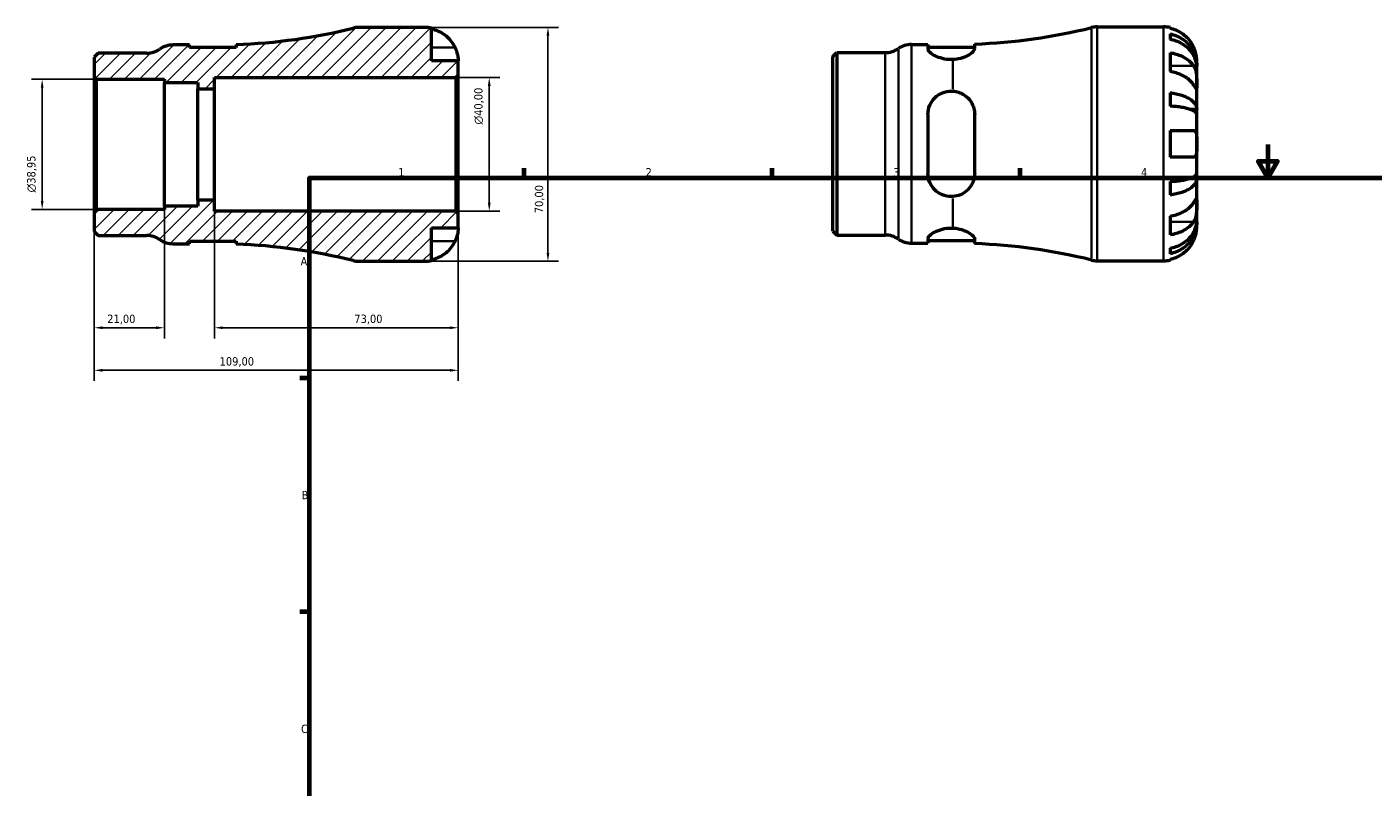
# Model space of a CAD drawing. Header units: millimetres. Extents: x -75 to 665, y 0 to 536.
# Tile 2 of 3: x -75 to 328, y 228 to 455. Entities that reach past the tile are written whole.
import ezdxf

# ---------------------------------------------------------------- set-up
doc = ezdxf.new("R2010")
doc.units = ezdxf.units.MM
for name, color, linetype, lineweight in [('Border (ISO)', 7, 'Continuous', 70), ('Dimension (ISO)', 7, 'Continuous', 25), ('Hatch (ISO)', 7, 'Continuous', 18), ('Visible (ISO)', 7, 'Continuous', 50), ('Visible Narrow (ISO)', 7, 'Continuous', 35)]:
    doc.layers.add(name, color=color, linetype=linetype, lineweight=lineweight)
doc.styles.add('Note Text (ISO)', font='tahoma.ttf')
doc.dimstyles.new('Default (ISO)', dxfattribs={"dimtxt": 2.5, "dimasz": 2.5, "dimexe": 3.175, "dimexo": 0, "dimgap": 0.762, "dimtad": 1, "dimrnd": 1e-08, "dimzin": 0, "dimtxsty": 'Note Text (ISO)', "dimcen": 0.09, "dimdle": 10, "dimclrd": 256, "dimclre": 256, "dimclrt": 232, "dimazin": 0, "dimtfac": 1.40208, "dimtmove": 0, "dimatfit": 3, "dimfxl": 1, "dimtolj": 1, "dimtzin": 0, "dimlwd": -1, "dimlwe": -1, "dimarcsym": 0})

# ---------------------------------------------------------------- blocks, each defined once
blk = doc.blocks.new('Borders Default Border')
at = {"layer": 'Border (ISO)'}
for p, q in [((74.25, 410), (74.25, 412.9)), ((148.5, 410), (148.5, 412.9)), ((222.75, 410), (222.75, 412.9)), ((10, 350), (7.1, 350)), ((10, 280), (7.1, 280))]:
    blk.add_line(p, q, dxfattribs=at)
at = {"layer": 'Border (ISO)', "flags": 128}
for points in [[(297, 420), (297, 410), (294.11, 415), (299.89, 415), (297, 410)], [(10, 10), (10, 410), (584, 410), (584, 10), (10, 10)]]:
    blk.add_lwpolyline(points, dxfattribs=at)
at = {"layer": 'Border (ISO)', "color": 232, "true_color": 0xca0064, "char_height": 2.5, "attachment_point": 7, "style": 'Note Text (ISO)'}
for s, insert in [('1', (36.56, 410.4)), ('2', (110.62, 410.4)), ('3', (184.85, 410.35)), ('4', (259, 410.4)), ('A', (7.29, 383.75)), ('B', (7.59, 313.75)), ('C', (7.43, 243.71))]:
    blk.add_mtext(s, dxfattribs=dict(at, insert=insert))
blk = doc.blocks.new('*D7')
at = {"layer": 'Defpoints', "color": 0, "transparency": 16777216}
for p in [(44.5, 455), (44.5, 385), (81.37, 385)]:
    blk.add_point(p, dxfattribs=at)
at = {"layer": 'Dimension (ISO)', "transparency": 16777216}
for p, q in [((44.5, 455), (84.55, 455)), ((81.37, 452.5), (81.37, 387.5)), ((44.5, 385), (84.55, 385))]:
    blk.add_line(p, q, dxfattribs=at)
for points in [[(80.95, 452.5), (81.79, 452.5), (81.37, 455)], [(80.95, 387.5), (81.79, 387.5), (81.37, 385)]]:
    blk.add_solid(points, dxfattribs=at)
at = {"layer": 'Dimension (ISO)', "color": 232, "true_color": 0xca0064, "transparency": 16777216, "insert": (77.44, 399.38), "char_height": 2.5, "attachment_point": 1, "rotation": 90, "style": 'Note Text (ISO)'}
blk.add_mtext('\\A1;70,00', dxfattribs=at)
blk = doc.blocks.new('*D8')
at = {"layer": 'Defpoints', "color": 0, "transparency": 16777216}
for p in [(53.8, 440), (63.8, 440), (53.8, 400)]:
    blk.add_point(p, dxfattribs=at)
at = {"layer": 'Dimension (ISO)', "transparency": 16777216}
for p, q in [((53.8, 440), (66.97, 440)), ((63.8, 402.5), (63.8, 437.5)), ((53.8, 400), (66.97, 400))]:
    blk.add_line(p, q, dxfattribs=at)
for points in [[(63.38, 437.5), (64.22, 437.5), (63.8, 440)], [(63.38, 402.5), (64.22, 402.5), (63.8, 400)]]:
    blk.add_solid(points, dxfattribs=at)
at = {"layer": 'Dimension (ISO)', "color": 232, "true_color": 0xca0064, "transparency": 16777216, "insert": (59.28, 425.94), "char_height": 2.5, "attachment_point": 1, "rotation": 90, "style": 'Note Text (ISO)'}
blk.add_mtext('\\A1;\\fAIGDT|b0|i0;\\H2.5000;\\ln\\fTahoma|b0|i0;\\H2.5000;40,00', dxfattribs=at)
blk = doc.blocks.new('*D9')
at = {"layer": 'Defpoints', "color": 0, "transparency": 16777216}
for p in [(-54.5, 399.82), (-33.5, 401.5), (-54.5, 365.09)]:
    blk.add_point(p, dxfattribs=at)
at = {"layer": 'Dimension (ISO)', "transparency": 16777216}
for p, q in [((-54.5, 399.82), (-54.5, 361.91)), ((-33.5, 401.5), (-33.5, 361.91)), ((-36, 365.09), (-52, 365.09))]:
    blk.add_line(p, q, dxfattribs=at)
for points in [[(-52, 365.51), (-52, 364.67), (-54.5, 365.09)], [(-36, 365.51), (-36, 364.67), (-33.5, 365.09)]]:
    blk.add_solid(points, dxfattribs=at)
at = {"layer": 'Dimension (ISO)', "color": 232, "true_color": 0xca0064, "transparency": 16777216, "insert": (-50.61, 369.02), "char_height": 2.5, "attachment_point": 1, "style": 'Note Text (ISO)'}
blk.add_mtext('\\A1;21,00', dxfattribs=at)
blk = doc.blocks.new('*D10')
at = {"layer": 'Defpoints', "color": 0, "transparency": 16777216}
for p in [(-18.5, 403.33), (54.5, 399.3), (54.5, 365.09)]:
    blk.add_point(p, dxfattribs=at)
at = {"layer": 'Dimension (ISO)', "transparency": 16777216}
for p, q in [((-18.5, 403.33), (-18.5, 361.91)), ((54.5, 399.3), (54.5, 361.91)), ((-16, 365.09), (52, 365.09))]:
    blk.add_line(p, q, dxfattribs=at)
for points in [[(-16, 365.51), (-16, 364.67), (-18.5, 365.09)], [(52, 365.51), (52, 364.67), (54.5, 365.09)]]:
    blk.add_solid(points, dxfattribs=at)
at = {"layer": 'Dimension (ISO)', "color": 232, "true_color": 0xca0064, "transparency": 16777216, "insert": (23.38, 369.02), "char_height": 2.5, "attachment_point": 1, "style": 'Note Text (ISO)'}
blk.add_mtext('\\A1;73,00', dxfattribs=at)
blk = doc.blocks.new('*D11')
at = {"layer": 'Defpoints', "color": 0, "transparency": 16777216}
for p in [(-54.5, 399.82), (54.5, 399.3), (-54.5, 352.35)]:
    blk.add_point(p, dxfattribs=at)
at = {"layer": 'Dimension (ISO)', "transparency": 16777216}
for p, q in [((-54.5, 399.82), (-54.5, 349.18)), ((54.5, 399.3), (54.5, 349.18)), ((52, 352.35), (-52, 352.35))]:
    blk.add_line(p, q, dxfattribs=at)
for points in [[(-52, 352.77), (-52, 351.93), (-54.5, 352.35)], [(52, 352.77), (52, 351.93), (54.5, 352.35)]]:
    blk.add_solid(points, dxfattribs=at)
at = {"layer": 'Dimension (ISO)', "color": 232, "true_color": 0xca0064, "transparency": 16777216, "insert": (-16.96, 356.28), "char_height": 2.5, "attachment_point": 1, "style": 'Note Text (ISO)'}
blk.add_mtext('\\A1;109,00', dxfattribs=at)
blk = doc.blocks.new('*D12')
at = {"layer": 'Defpoints', "color": 0, "transparency": 16777216}
for p in [(-53.8, 439.48), (-70.1, 400.52), (-53.8, 400.52)]:
    blk.add_point(p, dxfattribs=at)
at = {"layer": 'Dimension (ISO)', "transparency": 16777216}
for p, q in [((-53.8, 439.48), (-73.27, 439.48)), ((-70.1, 436.98), (-70.1, 403.02)), ((-53.8, 400.52), (-73.27, 400.52))]:
    blk.add_line(p, q, dxfattribs=at)
for points in [[(-70.51, 436.98), (-69.68, 436.98), (-70.1, 439.48)], [(-70.51, 403.02), (-69.68, 403.02), (-70.1, 400.52)]]:
    blk.add_solid(points, dxfattribs=at)
at = {"layer": 'Dimension (ISO)', "color": 232, "true_color": 0xca0064, "transparency": 16777216, "insert": (-74.62, 405.61), "char_height": 2.5, "attachment_point": 1, "rotation": 90, "style": 'Note Text (ISO)'}
blk.add_mtext('\\A1;\\fAIGDT|b0|i0;\\H2.5000;\\ln\\fTahoma|b0|i0;\\H2.5000;38,95', dxfattribs=at)

msp = doc.modelspace()

# ---------------------------------------------------------------- hatches: boundary and pattern name
at = {"layer": 'Hatch (ISO)'}
h = msp.add_hatch(dxfattribs=at)
h.set_pattern_fill('ANSI31', color=256, scale=25.4, style=0)
h.set_pattern_definition([(45, (0, 0), (-2.245064, 2.245064), [])])
edge = h.paths.add_edge_path()
edge.add_line((-54.501, 440.176), (-53.801, 439.476))
edge.add_line((-53.801, 439.476), (-33.501, 439.476))
edge.add_line((-33.501, 439.476), (-33.501, 438.502))
edge.add_line((-33.501, 438.502), (-23.451, 438.502))
edge.add_line((-23.451, 438.502), (-23.451, 436.667))
edge.add_line((-23.451, 436.667), (-18.501, 436.667))
edge.add_line((-18.501, 436.667), (-18.501, 440))
edge.add_line((-18.501, 440), (53.799, 440))
edge.add_line((53.799, 440), (54.499, 440.7))
edge.add_line((54.499, 440.7), (54.499, 445))
edge.add_line((54.499, 445), (46.499, 445))
edge.add_line((46.499, 445), (46.499, 454.798))
edge.add_ellipse((44.499, 445), major_axis=(2, 9.798), ratio=1, start_angle=0, end_angle=11.53696)
edge.add_line((44.499, 455), (24.698, 455))
edge.add_ellipse((24.698, 448), major_axis=(0, 7), ratio=1, start_angle=0, end_angle=13.85834)
edge.add_ellipse((-18.501, 623.106), major_axis=(41.523, -168.31), ratio=1, start_angle=348.28794, end_angle=360, ccw=False)
edge.add_line((-12.009, 449.872), (-12.009, 448.95))
edge.add_line((-12.009, 448.95), (-26.009, 448.95))
edge.add_line((-26.009, 448.95), (-26.009, 449.75))
edge.add_line((-26.009, 449.75), (-30.909, 449.75))
edge.add_ellipse((-30.909, 442.75), major_axis=(0, 7), ratio=1, start_angle=0, end_angle=34.41151)
edge.add_ellipse((-38.821, 454.3), major_axis=(3.956, -5.775), ratio=1, start_angle=325.58849, end_angle=360, ccw=False)
edge.add_line((-38.821, 447.3), (-53.333, 447.3))
edge.add_line((-53.333, 447.3), (-54.501, 446.131))
edge.add_line((-54.501, 446.131), (-54.501, 440.176))
edge = h.paths.add_edge_path()
edge.add_line((-53.801, 400.524), (-54.501, 399.824))
edge.add_line((-54.501, 399.824), (-54.501, 393.869))
edge.add_line((-54.501, 393.869), (-53.333, 392.7))
edge.add_line((-53.333, 392.7), (-38.821, 392.7))
edge.add_ellipse((-38.821, 385.7), major_axis=(0, 7), ratio=1, start_angle=325.58849, end_angle=360, ccw=False)
edge.add_ellipse((-30.909, 397.25), major_axis=(-3.956, -5.775), ratio=1, start_angle=0, end_angle=34.41151)
edge.add_line((-30.909, 390.25), (-26.009, 390.25))
edge.add_line((-26.009, 390.25), (-26.009, 391.05))
edge.add_line((-26.009, 391.05), (-12.009, 391.05))
edge.add_line((-12.009, 391.05), (-12.009, 390.128))
edge.add_ellipse((-18.501, 216.894), major_axis=(6.492, 173.234), ratio=1, start_angle=348.28794, end_angle=360, ccw=False)
edge.add_ellipse((24.698, 392), major_axis=(-1.677, -6.796), ratio=1, start_angle=0, end_angle=13.85834)
edge.add_line((24.698, 385), (44.499, 385))
edge.add_ellipse((44.499, 395), major_axis=(0, -10), ratio=1, start_angle=0, end_angle=11.53696)
edge.add_line((46.499, 385.202), (46.499, 395))
edge.add_line((46.499, 395), (54.499, 395))
edge.add_line((54.499, 395), (54.499, 399.3))
edge.add_line((54.499, 399.3), (53.799, 400))
edge.add_line((53.799, 400), (-18.501, 400))
edge.add_line((-18.501, 400), (-18.501, 403.333))
edge.add_line((-18.501, 403.333), (-23.451, 403.333))
edge.add_line((-23.451, 403.333), (-23.451, 401.498))
edge.add_line((-23.451, 401.498), (-33.501, 401.498))
edge.add_line((-33.501, 401.498), (-33.501, 400.524))
edge.add_line((-33.501, 400.524), (-53.801, 400.524))

# ---------------------------------------------------------------- linework, layer by layer
at = {"layer": 'Visible (ISO)'}
for p, q in [((44.499, 455), (24.698, 455)), ((46.499, 445), (46.499, 454.798)), ((245.874, 455.155), (265.675, 455.155)), ((267.675, 454.953), (267.675, 454.722)), ((267.675, 453.072), (267.675, 451.411)), ((-26.009, 449.75), (-30.909, 449.75)), ((-26.009, 448.95), (-26.009, 449.75)), ((-12.009, 448.95), (-26.009, 448.95)), ((-12.009, 449.872), (-12.009, 448.95)), ((190.268, 449.905), (195.168, 449.905)), ((195.168, 449.905), (195.168, 448.574)), ((195.168, 449.105), (209.168, 449.105)), ((209.168, 448.701), (209.168, 450.027)), ((-53.333, 447.3), (-54.501, 446.131)), ((-54.501, 446.131), (-54.501, 440.176)), ((-38.821, 447.3), (-53.333, 447.3)), ((54.499, 445), (46.499, 445)), ((54.499, 440.7), (54.499, 445)), ((166.675, 446.286), (167.844, 447.455)), ((166.675, 394.023), (166.675, 446.286)), ((167.844, 447.455), (182.356, 447.455)), ((167.844, 447.455), (167.844, 392.855)), ((267.675, 447.426), (267.675, 441.769)), ((275.675, 443.546), (275.65, 443.546)), ((275.675, 443.546), (275.675, 445.155)), ((275.675, 442.934), (275.675, 443.546)), ((-54.501, 440.176), (-53.801, 439.476)), ((-54.501, 440.176), (-54.501, 399.824)), ((-53.801, 439.476), (-33.501, 439.476)), ((-53.801, 400.524), (-53.801, 439.476)), ((-33.501, 439.476), (-33.501, 438.502)), ((-18.501, 436.667), (-18.501, 440)), ((-18.501, 440), (53.799, 440)), ((53.799, 440), (54.499, 440.7)), ((53.799, 440), (53.799, 400)), ((54.499, 399.3), (54.499, 440.7)), ((275.675, 437.833), (275.675, 442.934)), ((-33.501, 438.502), (-23.451, 438.502)), ((-33.501, 401.498), (-33.501, 438.502)), ((-23.451, 438.502), (-23.451, 436.667)), ((-23.451, 436.667), (-18.501, 436.667)), ((-23.451, 403.333), (-23.451, 436.667)), ((-18.501, 403.333), (-18.501, 436.667)), ((267.675, 435.45), (267.675, 431.441)), ((275.675, 430.456), (275.675, 437.833)), ((195.168, 428.955), (195.168, 411.355)), ((209.168, 411.355), (209.168, 428.955)), ((275.675, 430.456), (273.767, 430.456)), ((275.675, 428.978), (275.675, 430.456)), ((275.675, 420.155), (275.675, 428.978)), ((267.675, 424.155), (267.675, 416.155)), ((275.675, 411.332), (275.675, 420.155)), ((275.675, 409.854), (275.675, 411.332)), ((267.675, 408.868), (267.675, 404.86)), ((275.675, 409.854), (273.767, 409.854)), ((275.675, 402.477), (275.675, 409.854)), ((-18.501, 403.333), (-23.451, 403.333)), ((-23.451, 403.333), (-23.451, 401.498)), ((-18.501, 400), (-18.501, 403.333)), ((-53.801, 400.524), (-54.501, 399.824)), ((-54.501, 399.824), (-54.501, 393.869)), ((-33.501, 400.524), (-53.801, 400.524)), ((-23.451, 401.498), (-33.501, 401.498)), ((-33.501, 401.498), (-33.501, 400.524)), ((53.799, 400), (-18.501, 400)), ((54.499, 399.3), (53.799, 400)), ((54.499, 395), (54.499, 399.3)), ((275.675, 397.376), (275.675, 402.477)), ((267.675, 398.541), (267.675, 392.884)), ((275.675, 396.764), (275.65, 396.764)), ((275.675, 396.764), (275.675, 397.376)), ((275.675, 395.155), (275.675, 396.764)), ((-54.501, 393.869), (-53.333, 392.7)), ((-53.333, 392.7), (-38.821, 392.7)), ((46.499, 385.202), (46.499, 395)), ((46.499, 395), (54.499, 395)), ((166.675, 394.023), (167.844, 392.855)), ((167.844, 392.855), (182.356, 392.855)), ((195.168, 391.736), (195.168, 390.405)), ((195.168, 391.205), (209.168, 391.205)), ((209.168, 390.283), (209.168, 391.609)), ((-30.909, 390.25), (-26.009, 390.25)), ((-26.009, 390.25), (-26.009, 391.05)), ((-26.009, 391.05), (-12.009, 391.05)), ((-12.009, 391.05), (-12.009, 390.128)), ((190.268, 390.405), (195.168, 390.405)), ((267.675, 388.898), (267.675, 387.238)), ((24.698, 385), (44.499, 385)), ((245.874, 385.155), (265.675, 385.155)), ((267.675, 385.588), (267.675, 385.357))]:
    msp.add_line(p, q, dxfattribs=at)
for centre, radius, start, end in [((-18.501, 623.106), 173.356, 272.14627, 283.85834), ((24.698, 448), 7, 90, 103.85834), ((44.499, 445), 10, 78.46304, 90), ((202.675, 623.261), 173.356, 272.14627, 283.85834), ((245.874, 448.155), 7, 90, 103.85834), ((265.675, 445.155), 10, 78.46304, 90), ((-38.821, 454.3), 7, 270, 304.41151), ((-30.909, 442.75), 7, 90, 124.41151), ((182.356, 454.455), 7, 270, 304.41151), ((190.268, 442.905), 7, 90, 124.41151), ((-38.821, 385.7), 7, 55.58849, 90), ((-30.909, 397.25), 7, 235.58849, 270), ((182.356, 385.855), 7, 55.58849, 90), ((190.268, 397.405), 7, 235.58849, 270), ((-18.501, 216.894), 173.356, 76.14166, 87.85373), ((202.675, 217.049), 173.356, 76.14166, 87.85373), ((24.698, 392), 7, 256.14166, 270), ((44.499, 395), 10, 270, 281.53696), ((245.874, 392.155), 7, 256.14166, 270), ((265.675, 395.155), 10, 270, 281.53696)]:
    msp.add_arc(centre, radius, start, end, dxfattribs=at)
for points, knots in [([(46.499, 454.567), (47.138, 454.436), (47.762, 454.239), (48.885, 453.772), (49.484, 453.456), (50.602, 452.706), (51.121, 452.271), (51.995, 451.394), (52.43, 450.87), (53.086, 449.883), (53.334, 449.438), (53.539, 449)], [0.18972425, 0.18972425, 0.18972425, 0.18972425, 0.36926522, 0.36926522, 0.55452014, 0.55452014, 0.73977506, 0.73977506, 0.92607912, 0.92607912, 1.06568045, 1.06568045, 1.06568045, 1.06568045]), ([(274.716, 449.155), (274.51, 449.593), (274.262, 450.038), (273.607, 451.024), (273.172, 451.548), (272.298, 452.426), (271.779, 452.861), (270.661, 453.611), (270.061, 453.927), (268.939, 454.394), (268.314, 454.591), (267.675, 454.722)], [4.90264375, 4.90264375, 4.90264375, 4.90264375, 5.04224508, 5.04224508, 5.22854914, 5.22854914, 5.41380406, 5.41380406, 5.59905898, 5.59905898, 5.77859995, 5.77859995, 5.77859995, 5.77859995]), ([(267.675, 453.072), (268.316, 452.945), (268.943, 452.753), (270.067, 452.302), (270.667, 451.997), (271.785, 451.272), (272.305, 450.852), (273.178, 450.005), (273.612, 449.5), (274.36, 448.412), (274.675, 447.83), (275.148, 446.721), (275.351, 446.091), (275.614, 444.804), (275.675, 444.148), (275.675, 443.546)], [0.1897184, 0.1897184, 0.1897184, 0.1897184, 0.3698032, 0.3698032, 0.5549844, 0.5549844, 0.7401655, 0.7401655, 0.9258164, 0.9258164, 1.1114673, 1.1114673, 1.2978252, 1.2978252, 1.484183, 1.484183, 1.484183, 1.484183]), ([(53.539, 449), (53.608, 448.853), (53.673, 448.706), (53.834, 448.32), (53.923, 448.083), (54.089, 447.592), (54.163, 447.341), (54.315, 446.743), (54.376, 446.414), (54.467, 445.779), (54.485, 445.501), (54.501, 445.105), (54.499, 445), (54.499, 445)], [-0.64008532, -0.64008532, -0.64008532, -0.64008532, -0.59222185, -0.59222185, -0.51595037, -0.51595037, -0.43235608, -0.43235608, -0.30863031, -0.30863031, -0.15844955, -0.15844955, 0, 0, 0, 0]), ([(202.675, 445.374), (202.505, 445.366), (202.335, 445.363), (202.168, 445.363), (201.281, 445.363), (200.351, 445.477), (198.661, 445.892), (197.901, 446.189), (196.656, 446.821), (196.101, 447.205), (195.356, 447.941), (195.168, 448.291), (195.168, 448.574)], [-0.0503671, -0.0503671, -0.0503671, -0.0503671, 0, 0, 0, 0.2658348, 0.2658348, 0.5316696, 0.5316696, 0.8186992, 0.8186992, 1.1057288, 1.1057288, 1.1057288, 1.1057288]), ([(209.168, 448.701), (209.168, 448.563), (209.124, 448.412), (208.943, 448.066), (208.789, 447.866), (208.23, 447.305), (207.724, 446.931), (206.475, 446.251), (205.738, 445.944), (204.209, 445.533), (203.456, 445.41), (202.675, 445.374)], [-1.1048402, -1.1048402, -1.1048402, -1.1048402, -0.9644347, -0.9644347, -0.7996766, -0.7996766, -0.5136961, -0.5136961, -0.2351322, -0.2351322, -0.0000271, -0.0000271, -0.0000271, -0.0000271]), ([(275.675, 442.934), (275.675, 443.469), (275.614, 444.054), (275.351, 445.199), (275.148, 445.759), (274.675, 446.747), (274.36, 447.265), (273.612, 448.232), (273.178, 448.682), (272.305, 449.436), (271.785, 449.81), (270.667, 450.455), (270.067, 450.726), (268.943, 451.128), (268.316, 451.298), (267.675, 451.411)], [4.4593823, 4.4593823, 4.4593823, 4.4593823, 4.6457401, 4.6457401, 4.832098, 4.832098, 5.0177489, 5.0177489, 5.2033998, 5.2033998, 5.388581, 5.388581, 5.5737621, 5.5737621, 5.753847, 5.753847, 5.753847, 5.753847]), ([(275.675, 445.155), (275.675, 445.155), (275.676, 445.198), (275.673, 445.375), (275.669, 445.517), (275.637, 445.965), (275.599, 446.309), (275.469, 446.985), (275.4, 447.277), (275.243, 447.816), (275.165, 448.054), (274.985, 448.54), (274.883, 448.788), (274.754, 449.073), (274.735, 449.114), (274.716, 449.155)], [-2.77804136, -2.77804136, -2.77804136, -2.77804136, -2.67672151, -2.67672151, -2.56558131, -2.56558131, -2.40960112, -2.40960112, -2.30519389, -2.30519389, -2.22617552, -2.22617552, -2.14450488, -2.14450488, -2.1308178, -2.1308178, -2.1308178, -2.1308178]), ([(267.675, 447.426), (268.314, 447.333), (268.939, 447.194), (270.061, 446.864), (270.661, 446.641), (271.779, 446.11), (272.298, 445.802), (273.172, 445.182), (273.607, 444.811), (274.262, 444.114), (274.51, 443.799), (274.716, 443.489)], [0.18972425, 0.18972425, 0.18972425, 0.18972425, 0.36926522, 0.36926522, 0.55452014, 0.55452014, 0.73977506, 0.73977506, 0.92607912, 0.92607912, 1.06568045, 1.06568045, 1.06568045, 1.06568045]), ([(274.716, 443.489), (274.774, 443.401), (274.83, 443.309), (274.991, 443.015), (275.089, 442.8), (275.264, 442.326), (275.34, 442.066), (275.492, 441.411), (275.553, 441.01), (275.643, 440.102), (275.661, 439.605), (275.677, 438.651), (275.675, 438.207), (275.675, 437.833)], [-0.64434498, -0.64434498, -0.64434498, -0.64434498, -0.60308586, -0.60308586, -0.52007987, -0.52007987, -0.43273909, -0.43273909, -0.31000661, -0.31000661, -0.15868997, -0.15868997, 0, 0, 0, 0]), ([(274.716, 437.833), (274.51, 438.143), (274.262, 438.457), (273.607, 439.155), (273.172, 439.525), (272.298, 440.146), (271.779, 440.453), (270.661, 440.984), (270.061, 441.207), (268.939, 441.537), (268.314, 441.676), (267.675, 441.769)], [4.90264375, 4.90264375, 4.90264375, 4.90264375, 5.04224508, 5.04224508, 5.22854914, 5.22854914, 5.41380406, 5.41380406, 5.59905898, 5.59905898, 5.77859995, 5.77859995, 5.77859995, 5.77859995]), ([(195.168, 428.955), (195.168, 429.869), (195.356, 430.827), (196.101, 432.574), (196.656, 433.363), (197.901, 434.567), (198.661, 435.082), (200.351, 435.776), (201.281, 435.955), (202.335, 435.955), (202.505, 435.949), (202.675, 435.936)], [1.0668555, 1.0668555, 1.0668555, 1.0668555, 1.3538851, 1.3538851, 1.6409147, 1.6409147, 1.9067495, 1.9067495, 2.1725843, 2.1725843, 2.2229514, 2.2229514, 2.2229514, 2.2229514]), ([(202.675, 435.936), (203.25, 435.895), (203.811, 435.783), (204.918, 435.42), (205.453, 435.163), (206.775, 434.317), (207.473, 433.622), (208.427, 432.181), (208.744, 431.474), (209.09, 430.153), (209.168, 429.559), (209.168, 428.955)], [-1.107752, -1.107752, -1.107752, -1.107752, -0.9341841, -0.9341841, -0.7500522, -0.7500522, -0.437607, -0.437607, -0.189534, -0.189534, 0, 0, 0, 0]), ([(267.675, 435.45), (268.316, 435.383), (268.943, 435.283), (270.067, 435.046), (270.667, 434.886), (271.785, 434.506), (272.305, 434.286), (273.178, 433.842), (273.612, 433.577), (274.36, 433.007), (274.675, 432.702), (275.148, 432.12), (275.351, 431.79), (275.614, 431.116), (275.675, 430.771), (275.675, 430.456)], [0.1897184, 0.1897184, 0.1897184, 0.1897184, 0.3698032, 0.3698032, 0.5549844, 0.5549844, 0.7401655, 0.7401655, 0.9258164, 0.9258164, 1.1114673, 1.1114673, 1.2978252, 1.2978252, 1.484183, 1.484183, 1.484183, 1.484183]), ([(275.675, 437.833), (275.675, 437.623), (275.675, 437.438), (275.674, 437.11), (275.672, 436.974), (275.654, 436.733), (275.633, 436.662), (275.546, 436.66), (275.483, 436.722), (275.327, 436.925), (275.25, 437.034), (275.072, 437.296), (274.972, 437.445), (274.815, 437.682), (274.766, 437.756), (274.716, 437.833)], [0, 0, 0, 0, 0.08884908, 0.08884908, 0.18379648, 0.18379648, 0.31419699, 0.31419699, 0.43784665, 0.43784665, 0.52411276, 0.52411276, 0.60765264, 0.60765264, 0.6434969, 0.6434969, 0.6434969, 0.6434969]), ([(275.675, 428.978), (275.675, 429.134), (275.614, 429.303), (275.351, 429.636), (275.148, 429.799), (274.675, 430.086), (274.36, 430.237), (273.612, 430.518), (273.178, 430.648), (272.305, 430.867), (271.785, 430.976), (270.667, 431.164), (270.067, 431.242), (268.943, 431.359), (268.316, 431.409), (267.675, 431.441)], [4.4593823, 4.4593823, 4.4593823, 4.4593823, 4.6457401, 4.6457401, 4.832098, 4.832098, 5.0177489, 5.0177489, 5.2033998, 5.2033998, 5.388581, 5.388581, 5.5737621, 5.5737621, 5.753847, 5.753847, 5.753847, 5.753847]), ([(267.675, 424.155), (268.314, 424.155), (268.939, 424.155), (270.061, 424.155), (270.661, 424.155), (271.779, 424.155), (272.298, 424.155), (273.172, 424.155), (273.607, 424.155), (274.262, 424.155), (274.51, 424.155), (274.716, 424.155)], [0.18972425, 0.18972425, 0.18972425, 0.18972425, 0.36926522, 0.36926522, 0.55452014, 0.55452014, 0.73977506, 0.73977506, 0.92607912, 0.92607912, 1.06568045, 1.06568045, 1.06568045, 1.06568045]), ([(274.716, 424.155), (274.784, 424.155), (274.85, 424.147), (275.011, 424.104), (275.1, 424.056), (275.266, 423.909), (275.339, 423.805), (275.491, 423.482), (275.553, 423.235), (275.643, 422.579), (275.661, 422.157), (275.677, 421.206), (275.675, 420.683), (275.675, 420.155)], [-0.64008532, -0.64008532, -0.64008532, -0.64008532, -0.59222185, -0.59222185, -0.51595037, -0.51595037, -0.43235608, -0.43235608, -0.30863031, -0.30863031, -0.15844955, -0.15844955, 0, 0, 0, 0]), ([(275.675, 420.155), (275.675, 419.817), (275.676, 419.481), (275.673, 418.795), (275.669, 418.452), (275.637, 417.687), (275.599, 417.298), (275.469, 416.777), (275.4, 416.607), (275.243, 416.377), (275.165, 416.302), (274.985, 416.194), (274.883, 416.164), (274.754, 416.156), (274.735, 416.155), (274.716, 416.155)], [-2.77804136, -2.77804136, -2.77804136, -2.77804136, -2.67672151, -2.67672151, -2.56558131, -2.56558131, -2.40960112, -2.40960112, -2.30519389, -2.30519389, -2.22617552, -2.22617552, -2.14450488, -2.14450488, -2.1308178, -2.1308178, -2.1308178, -2.1308178]), ([(274.716, 416.155), (274.51, 416.155), (274.262, 416.155), (273.607, 416.155), (273.172, 416.155), (272.298, 416.155), (271.779, 416.155), (270.661, 416.155), (270.061, 416.155), (268.939, 416.155), (268.314, 416.155), (267.675, 416.155)], [4.90264375, 4.90264375, 4.90264375, 4.90264375, 5.04224508, 5.04224508, 5.22854914, 5.22854914, 5.41380406, 5.41380406, 5.59905898, 5.59905898, 5.77859995, 5.77859995, 5.77859995, 5.77859995]), ([(202.675, 404.373), (202.505, 404.361), (202.335, 404.355), (202.168, 404.355), (201.281, 404.355), (200.351, 404.533), (198.661, 405.228), (197.901, 405.743), (196.656, 406.946), (196.101, 407.736), (195.356, 409.483), (195.168, 410.441), (195.168, 411.355)], [-0.0503671, -0.0503671, -0.0503671, -0.0503671, 0, 0, 0, 0.2658348, 0.2658348, 0.5316696, 0.5316696, 0.8186992, 0.8186992, 1.1057288, 1.1057288, 1.1057288, 1.1057288]), ([(209.168, 411.355), (209.168, 410.906), (209.124, 410.462), (208.943, 409.52), (208.789, 409.027), (208.23, 407.745), (207.724, 407.005), (206.475, 405.769), (205.738, 405.267), (204.209, 404.616), (203.456, 404.43), (202.675, 404.373)], [-1.1048402, -1.1048402, -1.1048402, -1.1048402, -0.9644347, -0.9644347, -0.7996766, -0.7996766, -0.5136961, -0.5136961, -0.2351322, -0.2351322, -0.0000271, -0.0000271, -0.0000271, -0.0000271]), ([(267.675, 408.868), (268.316, 408.901), (268.943, 408.951), (270.067, 409.068), (270.667, 409.146), (271.785, 409.334), (272.305, 409.443), (273.178, 409.662), (273.612, 409.792), (274.36, 410.073), (274.675, 410.224), (275.148, 410.511), (275.351, 410.674), (275.614, 411.006), (275.675, 411.176), (275.675, 411.332)], [0.1897184, 0.1897184, 0.1897184, 0.1897184, 0.3698032, 0.3698032, 0.5549844, 0.5549844, 0.7401655, 0.7401655, 0.9258164, 0.9258164, 1.1114673, 1.1114673, 1.2978252, 1.2978252, 1.484183, 1.484183, 1.484183, 1.484183]), ([(275.675, 409.854), (275.675, 409.538), (275.614, 409.194), (275.351, 408.52), (275.148, 408.189), (274.675, 407.608), (274.36, 407.303), (273.612, 406.733), (273.178, 406.468), (272.305, 406.024), (271.785, 405.804), (270.667, 405.423), (270.067, 405.264), (268.943, 405.027), (268.316, 404.927), (267.675, 404.86)], [4.4593823, 4.4593823, 4.4593823, 4.4593823, 4.6457401, 4.6457401, 4.832098, 4.832098, 5.0177489, 5.0177489, 5.2033998, 5.2033998, 5.388581, 5.388581, 5.5737621, 5.5737621, 5.753847, 5.753847, 5.753847, 5.753847]), ([(274.716, 402.477), (274.774, 402.565), (274.83, 402.65), (274.991, 402.893), (275.089, 403.039), (275.264, 403.297), (275.34, 403.405), (275.492, 403.598), (275.553, 403.654), (275.643, 403.641), (275.661, 403.54), (275.677, 403.147), (275.675, 402.851), (275.675, 402.477)], [-0.64434498, -0.64434498, -0.64434498, -0.64434498, -0.60308586, -0.60308586, -0.52007987, -0.52007987, -0.43273909, -0.43273909, -0.31000661, -0.31000661, -0.15868997, -0.15868997, 0, 0, 0, 0]), ([(267.675, 398.541), (268.314, 398.633), (268.939, 398.773), (270.061, 399.103), (270.661, 399.326), (271.779, 399.857), (272.298, 400.164), (273.172, 400.785), (273.607, 401.155), (274.262, 401.853), (274.51, 402.167), (274.716, 402.477)], [0.18972425, 0.18972425, 0.18972425, 0.18972425, 0.36926522, 0.36926522, 0.55452014, 0.55452014, 0.73977506, 0.73977506, 0.92607912, 0.92607912, 1.06568045, 1.06568045, 1.06568045, 1.06568045]), ([(275.675, 402.477), (275.675, 402.268), (275.675, 402.036), (275.674, 401.518), (275.672, 401.231), (275.654, 400.521), (275.633, 400.09), (275.546, 399.248), (275.483, 398.845), (275.327, 398.194), (275.25, 397.939), (275.072, 397.47), (274.972, 397.256), (274.815, 396.977), (274.766, 396.897), (274.716, 396.82)], [0, 0, 0, 0, 0.08884908, 0.08884908, 0.18379648, 0.18379648, 0.31419699, 0.31419699, 0.43784665, 0.43784665, 0.52411276, 0.52411276, 0.60765264, 0.60765264, 0.6434969, 0.6434969, 0.6434969, 0.6434969]), ([(267.675, 388.898), (268.316, 389.012), (268.943, 389.182), (270.067, 389.584), (270.667, 389.855), (271.785, 390.5), (272.305, 390.874), (273.178, 391.628), (273.612, 392.077), (274.36, 393.045), (274.675, 393.563), (275.148, 394.551), (275.351, 395.111), (275.614, 396.256), (275.675, 396.841), (275.675, 397.376)], [0.1897184, 0.1897184, 0.1897184, 0.1897184, 0.3698032, 0.3698032, 0.5549844, 0.5549844, 0.7401655, 0.7401655, 0.9258164, 0.9258164, 1.1114673, 1.1114673, 1.2978252, 1.2978252, 1.484183, 1.484183, 1.484183, 1.484183]), ([(274.716, 396.82), (274.51, 396.51), (274.262, 396.196), (273.607, 395.498), (273.172, 395.128), (272.298, 394.507), (271.779, 394.2), (270.661, 393.669), (270.061, 393.446), (268.939, 393.116), (268.314, 392.977), (267.675, 392.884)], [4.90264375, 4.90264375, 4.90264375, 4.90264375, 5.04224508, 5.04224508, 5.22854914, 5.22854914, 5.41380406, 5.41380406, 5.59905898, 5.59905898, 5.77859995, 5.77859995, 5.77859995, 5.77859995]), ([(275.675, 396.764), (275.675, 396.162), (275.614, 395.505), (275.351, 394.219), (275.148, 393.589), (274.675, 392.48), (274.36, 391.897), (273.612, 390.81), (273.178, 390.305), (272.305, 389.458), (271.785, 389.038), (270.667, 388.313), (270.067, 388.008), (268.943, 387.557), (268.316, 387.365), (267.675, 387.238)], [4.4593823, 4.4593823, 4.4593823, 4.4593823, 4.6457401, 4.6457401, 4.832098, 4.832098, 5.0177489, 5.0177489, 5.2033998, 5.2033998, 5.388581, 5.388581, 5.5737621, 5.5737621, 5.753847, 5.753847, 5.753847, 5.753847]), ([(274.716, 391.155), (274.784, 391.302), (274.85, 391.449), (275.011, 391.835), (275.1, 392.072), (275.266, 392.563), (275.339, 392.814), (275.491, 393.412), (275.553, 393.741), (275.643, 394.376), (275.661, 394.654), (275.677, 395.05), (275.675, 395.155), (275.675, 395.155)], [-0.64008532, -0.64008532, -0.64008532, -0.64008532, -0.59222185, -0.59222185, -0.51595037, -0.51595037, -0.43235608, -0.43235608, -0.30863031, -0.30863031, -0.15844955, -0.15844955, 0, 0, 0, 0]), ([(54.499, 395), (54.499, 395), (54.499, 394.957), (54.496, 394.78), (54.492, 394.638), (54.46, 394.19), (54.423, 393.846), (54.293, 393.17), (54.224, 392.877), (54.067, 392.339), (53.989, 392.101), (53.809, 391.615), (53.707, 391.367), (53.577, 391.082), (53.558, 391.041), (53.539, 391)], [-2.77804136, -2.77804136, -2.77804136, -2.77804136, -2.67672151, -2.67672151, -2.56558131, -2.56558131, -2.40960112, -2.40960112, -2.30519389, -2.30519389, -2.22617552, -2.22617552, -2.14450488, -2.14450488, -2.1308178, -2.1308178, -2.1308178, -2.1308178]), ([(195.168, 391.736), (195.168, 392.019), (195.356, 392.369), (196.101, 393.104), (196.656, 393.489), (197.901, 394.12), (198.661, 394.418), (200.351, 394.833), (201.281, 394.947), (202.335, 394.947), (202.505, 394.944), (202.675, 394.936)], [1.0668555, 1.0668555, 1.0668555, 1.0668555, 1.3538851, 1.3538851, 1.6409147, 1.6409147, 1.9067495, 1.9067495, 2.1725843, 2.1725843, 2.2229514, 2.2229514, 2.2229514, 2.2229514]), ([(202.675, 394.936), (203.25, 394.91), (203.811, 394.836), (204.918, 394.603), (205.453, 394.441), (206.775, 393.932), (207.473, 393.539), (208.427, 392.831), (208.744, 392.516), (209.09, 392.003), (209.168, 391.795), (209.168, 391.609)], [-1.107752, -1.107752, -1.107752, -1.107752, -0.9341841, -0.9341841, -0.7500522, -0.7500522, -0.437607, -0.437607, -0.189534, -0.189534, 0, 0, 0, 0]), ([(267.675, 385.588), (268.314, 385.719), (268.939, 385.916), (270.061, 386.383), (270.661, 386.698), (271.779, 387.449), (272.298, 387.884), (273.172, 388.761), (273.607, 389.285), (274.262, 390.272), (274.51, 390.717), (274.716, 391.155)], [0.18972425, 0.18972425, 0.18972425, 0.18972425, 0.36926522, 0.36926522, 0.55452014, 0.55452014, 0.73977506, 0.73977506, 0.92607912, 0.92607912, 1.06568045, 1.06568045, 1.06568045, 1.06568045]), ([(53.539, 391), (53.334, 390.562), (53.086, 390.117), (52.43, 389.13), (51.995, 388.606), (51.121, 387.729), (50.602, 387.294), (49.484, 386.544), (48.885, 386.228), (47.762, 385.761), (47.138, 385.564), (46.499, 385.433)], [4.90264375, 4.90264375, 4.90264375, 4.90264375, 5.04224508, 5.04224508, 5.22854914, 5.22854914, 5.41380406, 5.41380406, 5.59905898, 5.59905898, 5.77859995, 5.77859995, 5.77859995, 5.77859995])]:
    msp.add_open_spline(points, degree=3, knots=knots, dxfattribs=at)
at = {"layer": 'Visible Narrow (ISO)'}
for p, q in [((244.198, 385.787), (244.198, 454.523)), ((245.874, 454.724), (245.874, 385.586)), ((265.675, 385.586), (265.675, 454.724)), ((53.187, 449), (46.851, 449)), ((186.312, 391.981), (186.312, 448.329)), ((190.268, 449.539), (190.268, 390.771)), ((182.356, 393.191), (182.356, 447.119)), ((202.675, 436.503), (202.675, 445.011)), ((274.364, 443.489), (268.027, 443.489)), ((202.675, 395.299), (202.675, 403.807)), ((274.364, 396.82), (268.027, 396.82)), ((53.187, 391), (46.851, 391))]:
    msp.add_line(p, q, dxfattribs=at)

# ---------------------------------------------------------------- block references
msp.add_blockref('Borders Default Border', (0, 0))

# ---------------------------------------------------------------- dimensions: what is measured, and where the dimension line sits
at = {"layer": 'Dimension (ISO)'}
for base, p1, p2, angle, picture, middle in [((81.37, 385), (44.499, 455), (44.499, 385), 90, '*D7', (81.37, 403.5)), ((54.499, 365.088), (-18.501, 403.333), (54.499, 399.3), 180, '*D10', (27.499, 365.088)), ((-54.501, 365.088), (-33.501, 401.498), (-54.501, 399.824), 180, '*D9', (-46.501, 365.088)), ((-54.501, 352.35), (54.499, 399.3), (-54.501, 399.824), 180, '*D11', (-12.001, 352.35))]:
    dim = msp.add_linear_dim(base=base, p1=p1, p2=p2, angle=angle, dimstyle='Default (ISO)', override={"dimdec": 2, "dimtp": 0, "dimtm": 0, "dimtdec": 2, "dimtofl": 0, "dimatfit": 1}, dxfattribs=at)
    dim.commit()
    dim.dimension.update_dxf_attribs({"geometry": picture, "text_midpoint": middle, "dimtype": 160})
for base, p1, p2, picture, middle in [((-70.096, 400.524), (-53.801, 439.476), (-53.801, 400.524), '*D12', (-70.096, 411.148)), ((63.799, 440), (53.799, 400), (53.799, 440), '*D8', (63.799, 431.5))]:
    dim = msp.add_linear_dim(base=base, p1=p1, p2=p2, angle=90, text='\\fAIGDT|b0|i0;\\H2.5000;\\ln\\fTahoma|b0|i0;\\H2.5000;<>', dimstyle='Default (ISO)', override={"dimdec": 2, "dimtp": 0, "dimtm": 0, "dimtdec": 2, "dimtofl": 0, "dimatfit": 1}, dxfattribs=at)
    dim.commit()
    dim.dimension.update_dxf_attribs({"geometry": picture, "text_midpoint": middle, "dimtype": 160})

doc.saveas('drawing.dxf')
